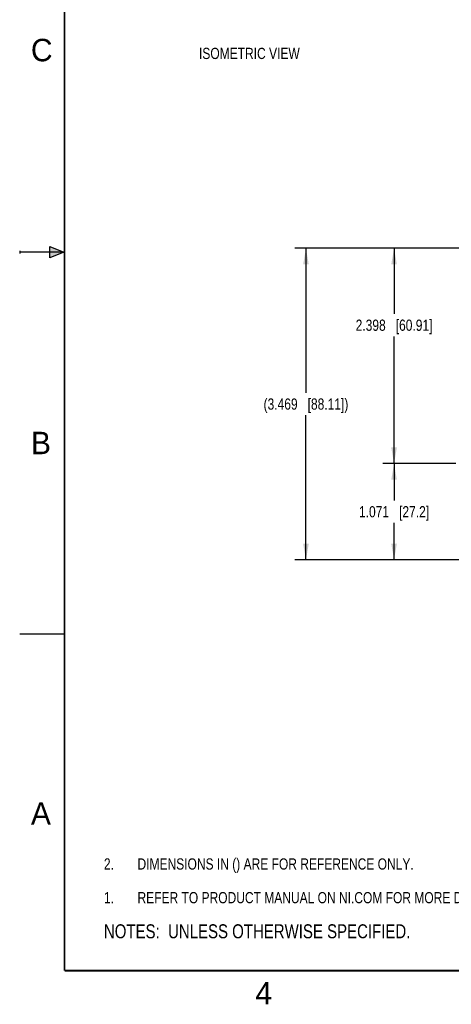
# Model space of a CAD drawing. Header units: inches. Extents: x 0 to 22, y 0 to 17.
# Tile 1 of 37: x 0 to 4.8, y 0.1 to 11.1. Entities that reach past the tile are written whole.
import ezdxf

# ---------------------------------------------------------------- set-up
doc = ezdxf.new("R2010")
doc.units = ezdxf.units.IN
doc.header["$LTSCALE"] = 1.21
doc.header["$MEASUREMENT"] = 0
doc.layers.get('0').update_dxf_attribs({"linetype": 'CONTINUOUS'})
doc.layers.add('DETAIL', color=7, linetype='CONTINUOUS')
doc.layers.add('DIMENSIONS', color=7, linetype='CONTINUOUS')
doc.styles.get("Standard").update_dxf_attribs({"font": 'txt', "width": 0.8})
doc.styles.add('TEXTSTYLE_2', font='txt')
doc.dimstyles.new('DIMSTYLE_1', dxfattribs={"dimtxt": 0.125, "dimasz": 0.18, "dimexe": 0.125, "dimexo": 0.0625, "dimgap": 0.0625, "dimtad": 0, "dimtih": 1, "dimtoh": 1, "dimzin": 4, "dimdsep": 46, "dimtxsty": 'STANDARD', "dimblk": '_FILLED', "dimblk1": '_FILLED', "dimblk2": '_FILLED', "dimcen": 0.09, "dimadec": 0, "dimazin": 0, "dimtp": 0.001, "dimtm": 0.001, "dimtfac": 1, "dimtofl": 0, "dimtmove": 0, "dimatfit": 3, "dimldrblk": '_FILLED', "dimfxl": 1, "dimtolj": 1, "dimtzin": 4, "dimarcsym": 0})

# ---------------------------------------------------------------- blocks, each defined once
blk = doc.blocks.new('CUSTOM_NOTE_BL0', base_point=(3.625, 1.312))
at = {"color": 2, "linetype": 'CONTINUOUS', "width": 0.8}
for s, p in [('1.', (0.938, 1.25)), ('REFER TO PRODUCT MANUAL ON NI.COM FOR MORE DETAILS', (1.312, 1.25))]:
    blk.add_text(s, height=0.125, dxfattribs=at).set_placement(p)
blk = doc.blocks.new('_FILLED')
at = {"color": 0, "linetype": 'BYBLOCK'}
blk.add_solid([(0, 0), (-1, 0.174), (-1, -0.174)], dxfattribs=at)
blk = doc.blocks.new('*D1')
at = {"layer": 'DIMENSIONS', "color": 2, "linetype": 'CONTINUOUS'}
for p, q in [((7.025, 8.543), (3.063, 8.543)), ((3.188, 8.543), (3.188, 6.934)), ((3.188, 5.074), (3.188, 6.684)), ((7.025, 5.074), (3.063, 5.074))]:
    blk.add_line(p, q, dxfattribs=at)
at = {"layer": 'DIMENSIONS', "color": 2, "linetype": 'CONTINUOUS', "xscale": 0.18, "yscale": 0.18, "zscale": 0.18}
for p, rotation in [((3.188, 8.543), 90), ((3.188, 5.074), 269.9999078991)]:
    blk.add_blockref('_FILLED', p, dxfattribs=dict(at, rotation=rotation))
at = {"layer": 'DIMENSIONS', "color": 2, "linetype": 'CONTINUOUS', "insert": (3.188, 6.871), "char_height": 0.125, "width": 1.525, "attachment_point": 2, "line_spacing_factor": 0.9}
blk.add_mtext('(3.469{\\Ftxt.shx;\\W1.000000;\\H0.125000; }[88.11])', dxfattribs=at)
blk = doc.blocks.new('*D2')
at = {"layer": 'DIMENSIONS', "color": 2, "linetype": 'CONTINUOUS'}
for p, q in [((7.025, 8.543), (4.044, 8.543)), ((4.169, 8.543), (4.169, 7.812)), ((4.169, 6.145), (4.169, 7.562)), ((4.856, 6.145), (4.044, 6.145))]:
    blk.add_line(p, q, dxfattribs=at)
at = {"layer": 'DIMENSIONS', "color": 2, "linetype": 'CONTINUOUS', "xscale": 0.18, "yscale": 0.18, "zscale": 0.18}
for p, rotation in [((4.169, 8.543), 90), ((4.169, 6.145), 269.9999276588)]:
    blk.add_blockref('_FILLED', p, dxfattribs=dict(at, rotation=rotation))
at = {"layer": 'DIMENSIONS', "color": 2, "linetype": 'CONTINUOUS', "insert": (4.169, 7.749), "char_height": 0.125, "width": 1.325, "attachment_point": 2, "line_spacing_factor": 0.9}
blk.add_mtext('2.398{\\Ftxt.shx;\\W1.000000;\\H0.125000; }[60.91]', dxfattribs=at)
blk = doc.blocks.new('*D3')
at = {"layer": 'DIMENSIONS', "color": 2, "linetype": 'CONTINUOUS'}
for p, q in [((4.856, 6.145), (4.044, 6.145)), ((4.169, 6.145), (4.169, 5.735)), ((4.169, 5.074), (4.169, 5.485)), ((7.025, 5.074), (4.044, 5.074))]:
    blk.add_line(p, q, dxfattribs=at)
at = {"layer": 'DIMENSIONS', "color": 2, "linetype": 'CONTINUOUS', "xscale": 0.18, "yscale": 0.18, "zscale": 0.18}
for p, rotation in [((4.169, 6.145), 90.0001114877), ((4.169, 5.074), 270)]:
    blk.add_blockref('_FILLED', p, dxfattribs=dict(at, rotation=rotation))
at = {"layer": 'DIMENSIONS', "color": 2, "linetype": 'CONTINUOUS', "insert": (4.169, 5.672), "char_height": 0.125, "width": 1.225, "attachment_point": 2, "line_spacing_factor": 0.9}
blk.add_mtext('1.071{\\Ftxt.shx;\\W1.000000;\\H0.125000; }[27.2]', dxfattribs=at)
blk = doc.blocks.new('NOTES_HEADER_BL1', base_point=(3.1215, 0.9375))
at = {"layer": 'DETAIL', "color": 2, "linetype": 'CONTINUOUS', "width": 0.8}
blk.add_text('NOTES:  UNLESS OTHERWISE SPECIFIED.', height=0.156, dxfattribs=at).set_placement((0.9375, 0.8595))
blk = doc.blocks.new('DIMS_REF_BL2', base_point=(3.125, 1.687))
at = {"layer": 'DETAIL', "color": 2, "linetype": 'CONTINUOUS', "width": 0.8}
for s, p in [('DIMENSIONS IN () ARE FOR REFERENCE ONLY.', (1.312, 1.625)), ('2.', (0.938, 1.625))]:
    blk.add_text(s, height=0.125, dxfattribs=at).set_placement(p)

msp = doc.modelspace()

# ---------------------------------------------------------------- hatches: boundary and pattern name
at = {"linetype": 'CONTINUOUS'}
msp.add_hatch(color=2, dxfattribs=at).paths.add_polyline_path([(0.334, 8.562), (0.49, 8.5), (0.334, 8.438)])

# ---------------------------------------------------------------- linework, layer by layer
at = {"color": 2, "linetype": 'CONTINUOUS'}
for p, q in [((0.334, 8.438), (0.334, 8.562)), ((0.334, 8.562), (0.49, 8.5)), ((0, 8.515), (0, 8.485)), ((0.49, 8.5), (0, 8.5)), ((0.49, 8.5), (0.334, 8.438)), ((0, 4.25), (0.5, 4.25))]:
    msp.add_line(p, q, dxfattribs=at)
at = {"color": 7, "linetype": 'CONTINUOUS', "const_width": 0.02}
for points in [[(0.5, 16.5), (0.5, 0.5)], [(0.5, 0.5), (21.5, 0.5)]]:
    msp.add_lwpolyline(points, dxfattribs=at)

# ---------------------------------------------------------------- block references
at = {"color": 2, "linetype": 'CONTINUOUS'}
msp.add_blockref('CUSTOM_NOTE_BL0', (3.625, 1.312), dxfattribs=at)
at = {"layer": 'DETAIL', "color": 2, "linetype": 'CONTINUOUS'}
for name, p in [('DIMS_REF_BL2', (3.125, 1.687)), ('NOTES_HEADER_BL1', (3.122, 0.938))]:
    msp.add_blockref(name, p, dxfattribs=at)

# ---------------------------------------------------------------- texts
at = {"color": 2, "linetype": 'CONTINUOUS', "char_height": 0.25, "width": 0.25, "attachment_point": 1, "line_spacing_factor": 0.9, "style": 'TEXTSTYLE_2'}
for s, insert in [('C', (0.125, 10.875)), ('B', (0.125, 6.5)), ('A', (0.125, 2.375)), ('4', (2.625, 0.375))]:
    msp.add_mtext(s, dxfattribs=dict(at, insert=insert))
at = {"layer": 'DETAIL', "color": 2, "linetype": 'CONTINUOUS', "insert": (1.997, 10.775), "char_height": 0.125, "width": 1.4, "attachment_point": 1, "line_spacing_factor": 0.9}
msp.add_mtext('ISOMETRIC VIEW', dxfattribs=at)

# ---------------------------------------------------------------- dimensions: what is measured, and where the dimension line sits
at = {"layer": 'DIMENSIONS', "color": 2, "linetype": 'CONTINUOUS'}
dim = msp.add_linear_dim(base=(3.188, 5.074), p1=(7.088, 8.543), p2=(7.088, 5.074), angle=270, text='(<>)', dimstyle='DIMSTYLE_1', dxfattribs=at)
dim.commit()
dim.dimension.update_dxf_attribs({"geometry": '*D1', "text_midpoint": (3.188, 6.809), "dimtype": 160})
for p1, angle, picture, middle in [((7.088, 8.543), 270, '*D2', (4.169, 7.687)), ((7.088, 5.074), 90, '*D3', (4.169, 5.61))]:
    dim = msp.add_linear_dim(base=(4.169, 6.145), p1=p1, p2=(4.919, 6.145), angle=angle, dimstyle='DIMSTYLE_1', dxfattribs=at)
    dim.commit()
    dim.dimension.update_dxf_attribs({"geometry": picture, "text_midpoint": middle, "dimtype": 160})

doc.saveas('drawing.dxf')
